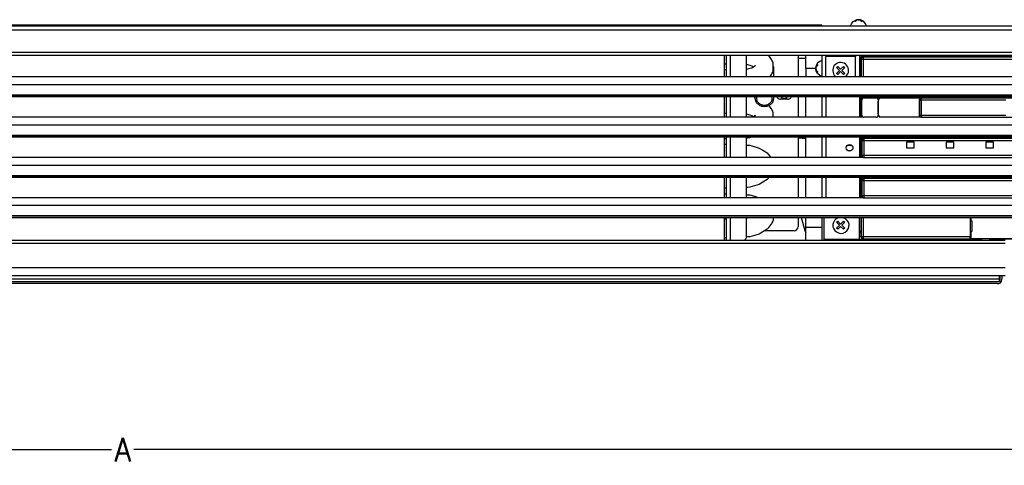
# Model space of a CAD drawing. Header units: inches. Extents: x -626 to 4489, y 2807 to 4201.
# Tile 3 of 52: x 198 to 694, y 2807 to 3032. Entities that reach past the tile are written whole.
import ezdxf

# ---------------------------------------------------------------- set-up
doc = ezdxf.new("R2010")
doc.units = ezdxf.units.IN
doc.layers.add('1', color=7, linetype='Continuous')
doc.styles.add('CONVERTER_11', font='txt.shx', dxfattribs={"width": 0.9})
doc.dimstyles.new('ME10_DIM_48', dxfattribs={"dimtxt": 12, "dimasz": 12, "dimexe": 2, "dimexo": 1.5, "dimgap": 2, "dimtad": 1, "dimdsep": 46, "dimtxsty": 'CONVERTER_11', "dimsah": 1, "dimcen": 0.09, "dimclrd": 2, "dimclre": 2, "dimclrt": 2, "dimadec": 0, "dimazin": 0, "dimtfac": 1, "dimtdec": 4, "dimtofl": 0, "dimtmove": 0, "dimatfit": 0, "dimfxl": 1, "dimtolj": 1, "dimtzin": 0, "dimarcsym": 0})

# ---------------------------------------------------------------- blocks, each defined once
blk = doc.blocks.new('*D115')
at = {"layer": '1', "color": 3, "lineweight": -2, "transparency": 16777216}
for p, q in [((-298.9, 2917.41), (-298.9, 2813.35)), ((798.05, 2917.41), (798.05, 2813.35)), ((-286.9, 2815.35), (243.97, 2815.35)), ((786.05, 2815.35), (255.17, 2815.35))]:
    blk.add_line(p, q, dxfattribs=at)
at = {"layer": '1', "color": 3, "transparency": 16777216}
for points in [[(-286.9, 2817.35), (-286.9, 2813.35), (-298.9, 2815.35)], [(786.05, 2817.35), (786.05, 2813.35), (798.05, 2815.35)]]:
    blk.add_solid(points, dxfattribs=at)
at = {"layer": 'Defpoints', "color": 0, "transparency": 16777216}
for p in [(-298.9, 2918.91), (798.05, 2918.91), (-298.9, 2815.35)]:
    blk.add_point(p, dxfattribs=at)
at = {"layer": '1', "color": 3, "transparency": 16777216, "insert": (249.57, 2815.35), "char_height": 12, "attachment_point": 5, "rotation": 0.0001, "style": 'CONVERTER_11'}
blk.add_mtext('\\A1;A', dxfattribs=at)

msp = doc.modelspace()

# ---------------------------------------------------------------- linework, layer by layer
at = {"color": 7, "linetype": 'Continuous'}
for p, q in [((-278.927, 3028.911), (778.073, 3028.911)), ((602.073, 3029.211), (-102.927, 3029.211)), ((602.073, 3028.911), (602.073, 3029.211)), ((616.573, 3028.911), (616.996, 3029.946)), ((616.996, 3029.946), (617.918, 3031.044)), ((617.918, 3031.044), (619.16, 3031.762)), ((619.16, 3031.762), (620.008, 3031.972)), ((620.008, 3031.972), (620.008, 3031.802)), ((620.008, 3031.812), (620.153, 3031.856)), ((620.491, 3031.956), (620.515, 3031.963)), ((620.515, 3031.963), (620.573, 3031.972)), ((620.655, 3031.956), (620.798, 3031.928)), ((620.798, 3031.928), (620.994, 3031.856)), ((621.139, 3031.972), (621.139, 3031.812)), ((621.962, 3031.762), (621.139, 3031.972)), ((623.183, 3031.044), (621.962, 3031.762)), ((624.09, 3029.946), (623.183, 3031.044)), ((624.573, 3028.911), (624.09, 3029.946)), ((778.073, 3013.911), (-278.927, 3013.911)), ((553.073, 3003.357), (553.073, 3013.911)), ((554.073, 3003.357), (554.073, 3013.911)), ((564.073, 3003.357), (564.073, 3013.911)), ((576.006, 3012.964), (575.325, 3013.911)), ((590.023, 3013.911), (590.073, 3013.661)), ((594.073, 3007.411), (594.073, 3013.911)), ((602.073, 3013.911), (602.073, 3003.357)), ((604.073, 3013.911), (604.073, 3013.411)), ((619.073, 3013.911), (619.073, 3013.411)), ((621.073, 3013.911), (621.073, 3003.357)), ((554.073, 3009.651), (553.073, 3009.651)), ((565.898, 3008.832), (564.073, 3009.345)), ((566.809, 3008.581), (565.898, 3008.832)), ((568.362, 3008.778), (568.446, 3008.878)), ((568.446, 3008.878), (568.398, 3008.795)), ((576.703, 3011.993), (576.006, 3012.964)), ((576.914, 3011.639), (576.703, 3011.993)), ((577.389, 3010.826), (576.914, 3011.639)), ((577.476, 3010.265), (577.389, 3010.826)), ((577.511, 3010.066), (577.476, 3010.265)), ((577.613, 3008.161), (577.511, 3010.066)), ((590.073, 3013.661), (590.073, 3003.357)), ((599.222, 3008.824), (599.012, 3007.977)), ((599.94, 3010.066), (599.222, 3008.824)), ((601.039, 3010.988), (599.94, 3010.066)), ((602.073, 3011.411), (601.039, 3010.988)), ((604.073, 3003.357), (604.073, 3013.411)), ((619.073, 3003.357), (619.073, 3013.411)), ((554.073, 3006.671), (553.073, 3006.671)), ((564.073, 3006.977), (565.898, 3007.49)), ((565.898, 3007.49), (566.809, 3007.741)), ((567.303, 3008.269), (566.809, 3008.581)), ((566.809, 3007.741), (567.303, 3008.053)), ((567.46, 3008.161), (567.303, 3008.269)), ((567.303, 3008.053), (567.592, 3008.252)), ((567.592, 3008.252), (568.055, 3008.494)), ((568.055, 3008.494), (568.342, 3008.62)), ((568.375, 3008.588), (568.34, 3008.539)), ((568.342, 3008.62), (568.399, 3008.774)), ((568.399, 3008.774), (568.362, 3008.778)), ((568.462, 3008.655), (568.375, 3008.588)), ((568.398, 3008.795), (568.434, 3008.78)), ((568.434, 3008.78), (568.462, 3008.655)), ((576.006, 3003.358), (576.703, 3004.329)), ((576.703, 3004.329), (576.914, 3004.682)), ((576.914, 3004.682), (577.389, 3005.496)), ((577.389, 3005.496), (577.476, 3006.057)), ((577.476, 3006.057), (577.511, 3006.256)), ((577.511, 3006.256), (577.613, 3008.161)), ((577.801, 3008.098), (577.589, 3008.602)), ((577.873, 3003.357), (577.873, 3007.381)), ((594.073, 3007.411), (594.073, 3004.541)), ((594.073, 3004.541), (594.073, 3003.357)), ((599.012, 3007.977), (599.172, 3007.977)), ((599.012, 3006.845), (599.182, 3006.845)), ((599.222, 3006.022), (599.012, 3006.845)), ((599.056, 3007.636), (599.128, 3007.831)), ((599.128, 3007.831), (599.182, 3007.977)), ((599.94, 3004.801), (599.222, 3006.022)), ((601.039, 3003.895), (599.94, 3004.801)), ((602.073, 3003.411), (601.039, 3003.895)), ((609.523, 3007.896), (610.088, 3008.461)), ((611.008, 3006.411), (609.523, 3007.896)), ((609.523, 3004.926), (611.008, 3006.411)), ((610.088, 3004.36), (609.523, 3004.926)), ((610.088, 3008.461), (611.573, 3006.977)), ((611.573, 3005.845), (610.088, 3004.36)), ((611.573, 3006.977), (613.058, 3008.461)), ((613.058, 3004.36), (611.573, 3005.845)), ((613.624, 3007.896), (612.139, 3006.411)), ((612.139, 3006.411), (613.624, 3004.926)), ((613.058, 3008.461), (613.624, 3007.896)), ((613.624, 3004.926), (613.058, 3004.36)), ((614.765, 3004), (614.06, 3003.357)), ((-277.427, 3003.357), (776.573, 3003.357)), ((609.036, 3003.357), (608.878, 3003.455)), ((776.573, 2993.21), (-277.427, 2993.21)), ((553.073, 2983.057), (553.073, 2993.21)), ((554.073, 2983.057), (554.073, 2993.21)), ((564.073, 2983.057), (564.073, 2993.21)), ((568.353, 2992.935), (567.412, 2993.21)), ((568.353, 2992.433), (568.353, 2993.21)), ((568.426, 2993.149), (568.353, 2992.433)), ((568.451, 2993.21), (568.426, 2993.149)), ((569.237, 2993.21), (569.164, 2993.036)), ((577.062, 2993.036), (576.989, 2993.21)), ((577.801, 2993.149), (577.775, 2993.21)), ((577.873, 2992.433), (577.873, 2993.21)), ((579.304, 2993.21), (579.732, 2992.57)), ((584.823, 2991.911), (581.323, 2991.911)), ((581.467, 2993.21), (581.73, 2992.817)), ((584.417, 2992.817), (584.679, 2993.21)), ((586.414, 2992.57), (586.842, 2993.21)), ((590.073, 2993.21), (590.073, 2983.057)), ((594.073, 2983.057), (594.073, 2993.21)), ((602.073, 2993.21), (602.073, 2983.057)), ((621.073, 2993.21), (621.073, 2983.057)), ((622.244, 2983.806), (622.244, 2991.498)), ((622.244, 2983.806), (622.244, 2991.493)), ((622.278, 2991.805), (622.246, 2991.563)), ((622.309, 2991.879), (622.278, 2991.805)), ((622.378, 2992.046), (622.347, 2991.971)), ((622.523, 2992.235), (622.378, 2992.046)), ((622.744, 2992.412), (622.553, 2992.265)), ((622.818, 2992.442), (622.744, 2992.412)), ((622.985, 2992.512), (622.91, 2992.481)), ((623.225, 2992.543), (622.985, 2992.512)), ((623.291, 2992.546), (630.8, 2992.546)), ((629.527, 2992.546), (623.297, 2992.546)), ((630.527, 2991.546), (630.527, 2983.806)), ((630.562, 2984.345), (630.562, 2991.007)), ((630.8, 2992.546), (630.862, 2992.536)), ((630.862, 2992.536), (630.918, 2992.507)), ((630.905, 2992.616), (652.302, 2992.616)), ((630.905, 2992.616), (630.969, 2992.605)), ((630.918, 2992.507), (630.949, 2992.479)), ((630.949, 2992.479), (630.997, 2992.379)), ((630.987, 2992.275), (630.955, 2992.22)), ((630.969, 2992.605), (631.026, 2992.575)), ((630.999, 2992.337), (630.987, 2992.275)), ((630.997, 2992.379), (630.999, 2992.337)), ((631.026, 2992.575), (631.057, 2992.545)), ((631.088, 2992.336), (631.053, 2992.281)), ((631.057, 2992.545), (631.103, 2992.441)), ((631.104, 2992.398), (631.088, 2992.336)), ((631.103, 2992.441), (631.104, 2992.398)), ((651.302, 2991.615), (651.378, 2991.998)), ((651.305, 2983.736), (651.302, 2991.615)), ((651.378, 2991.998), (651.595, 2992.323)), ((651.595, 2992.323), (651.919, 2992.539)), ((651.919, 2992.539), (652.302, 2992.616)), ((652.302, 2992.616), (748.494, 2992.616)), ((652.302, 2992.616), (748.494, 2992.616)), ((554.073, 2984.651), (553.073, 2984.651)), ((565.898, 2983.832), (564.073, 2984.345)), ((576.006, 2987.964), (575.359, 2988.864)), ((576.703, 2986.993), (576.006, 2987.964)), ((576.914, 2986.639), (576.703, 2986.993)), ((577.389, 2985.826), (576.914, 2986.639)), ((577.476, 2985.265), (577.389, 2985.826)), ((577.511, 2985.066), (577.476, 2985.265)), ((577.613, 2983.161), (577.511, 2985.066)), ((-277.427, 2983.057), (622.591, 2983.057)), ((566.809, 2983.581), (565.898, 2983.832)), ((567.303, 2983.269), (566.809, 2983.581)), ((567.46, 2983.161), (567.303, 2983.269)), ((567.31, 2983.057), (567.592, 2983.252)), ((567.592, 2983.252), (568.055, 2983.494)), ((568.055, 2983.494), (568.342, 2983.62)), ((568.375, 2983.588), (568.34, 2983.539)), ((568.342, 2983.62), (568.399, 2983.774)), ((568.362, 2983.778), (568.446, 2983.878)), ((568.399, 2983.774), (568.362, 2983.778)), ((568.462, 2983.655), (568.375, 2983.588)), ((568.446, 2983.878), (568.398, 2983.795)), ((568.398, 2983.795), (568.434, 2983.78)), ((568.434, 2983.78), (568.462, 2983.655)), ((577.608, 2983.057), (577.613, 2983.161)), ((622.278, 2983.547), (622.312, 2983.466)), ((622.344, 2983.387), (622.378, 2983.306)), ((622.537, 2983.099), (622.591, 2983.057)), ((629.527, 2982.806), (623.244, 2982.806)), ((630.955, 2983.132), (630.986, 2983.077)), ((630.986, 2983.077), (630.99, 2983.057)), ((630.99, 2983.057), (651.728, 2983.057)), ((631.053, 2983.07), (631.061, 2983.057)), ((651.381, 2983.354), (651.305, 2983.736)), ((651.578, 2983.057), (651.381, 2983.354)), ((776.573, 2972.91), (-277.427, 2972.91)), ((553.073, 2962.757), (553.073, 2972.91)), ((553.073, 2972.151), (554.073, 2972.151)), ((554.073, 2969.171), (553.073, 2969.171)), ((554.073, 2962.757), (554.073, 2972.91)), ((564.073, 2962.757), (564.073, 2972.91)), ((564.073, 2972.462), (564.569, 2972.506)), ((564.569, 2972.506), (565.711, 2972.615)), ((565.711, 2972.615), (566.721, 2972.91)), ((590.073, 2972.91), (590.073, 2962.757)), ((590.073, 2972.661), (594.073, 2972.661)), ((590.073, 2972.534), (594.073, 2972.133)), ((594.073, 2962.757), (594.073, 2972.91)), ((602.073, 2972.91), (602.073, 2962.757)), ((621.073, 2972.91), (621.073, 2962.757)), ((644.862, 2970.276), (644.862, 2967.376)), ((648.662, 2970.276), (644.862, 2970.276)), ((648.662, 2967.376), (648.662, 2970.276)), ((668.662, 2970.276), (664.862, 2970.276)), ((664.862, 2970.276), (664.862, 2967.376)), ((668.662, 2967.376), (668.662, 2970.276)), ((688.662, 2970.276), (684.862, 2970.276)), ((684.862, 2970.276), (684.862, 2967.376)), ((688.662, 2967.376), (688.662, 2970.276)), ((564.073, 2968.86), (564.569, 2968.816)), ((564.569, 2968.816), (565.711, 2968.707)), ((565.711, 2968.707), (570.462, 2967.317)), ((570.462, 2967.317), (572.369, 2966.23)), ((572.369, 2966.23), (574.529, 2964.87)), ((574.529, 2964.87), (574.999, 2964.303)), ((574.999, 2964.303), (575.263, 2963.998)), ((617.032, 2968.776), (615.115, 2968.776)), ((615.164, 2968.808), (616.96, 2968.824)), ((616.926, 2965.976), (615.22, 2965.976)), ((616.856, 2965.929), (615.27, 2965.942)), ((644.862, 2967.376), (648.662, 2967.376)), ((664.862, 2967.376), (668.662, 2967.376)), ((684.862, 2967.376), (688.662, 2967.376)), ((-277.427, 2962.757), (622.591, 2962.757)), ((575.263, 2963.998), (576.006, 2962.964)), ((576.006, 2962.964), (576.154, 2962.757)), ((776.573, 2952.61), (-277.427, 2952.61)), ((553.073, 2942.457), (553.073, 2952.61)), ((554.073, 2942.457), (554.073, 2952.61)), ((564.073, 2942.457), (564.073, 2952.61)), ((572.369, 2950.092), (570.462, 2949.005)), ((574.529, 2951.452), (572.369, 2950.092)), ((574.999, 2952.019), (574.529, 2951.452)), ((575.263, 2952.324), (574.999, 2952.019)), ((575.468, 2952.61), (575.263, 2952.324)), ((590.073, 2952.61), (590.073, 2942.457)), ((594.073, 2942.457), (594.073, 2952.61)), ((602.073, 2952.61), (602.073, 2942.457)), ((621.073, 2952.61), (621.073, 2942.457)), ((621.892, 2942.457), (621.876, 2952.61)), ((554.073, 2947.151), (553.073, 2947.151)), ((564.569, 2947.506), (564.073, 2947.462)), ((565.711, 2947.615), (564.569, 2947.506)), ((570.462, 2949.005), (565.711, 2947.615)), ((-277.427, 2942.457), (622.591, 2942.457)), ((553.073, 2944.171), (554.073, 2944.171)), ((564.073, 2943.86), (564.569, 2943.816)), ((564.569, 2943.816), (565.711, 2943.707)), ((565.711, 2943.707), (568.638, 2942.852)), ((568.638, 2942.852), (569.983, 2942.457)), ((776.573, 2932.31), (-277.427, 2932.31)), ((553.073, 2920.911), (553.073, 2932.31)), ((553.073, 2931.671), (554.073, 2931.671)), ((554.073, 2920.911), (554.073, 2932.31)), ((564.073, 2931.977), (565.259, 2932.31)), ((564.073, 2922.661), (564.073, 2932.31)), ((576.914, 2929.682), (576.703, 2929.329)), ((577.389, 2930.496), (576.914, 2929.682)), ((577.476, 2931.057), (577.389, 2930.496)), ((577.511, 2931.256), (577.476, 2931.057)), ((577.567, 2932.31), (577.511, 2931.256)), ((590.073, 2932.31), (590.073, 2927.661)), ((591.693, 2932.31), (593.431, 2925.825)), ((594.073, 2930.281), (594.073, 2932.31)), ((594.073, 2927.411), (594.073, 2930.281)), ((602.073, 2932.31), (602.073, 2920.911)), ((603.073, 2932.31), (603.073, 2921.411)), ((609.523, 2929.896), (610.088, 2930.461)), ((611.008, 2928.411), (609.523, 2929.896)), ((610.088, 2930.461), (611.573, 2928.977)), ((610.153, 2932.077), (610.754, 2932.31)), ((611.573, 2928.977), (613.058, 2930.461)), ((612.112, 2932.31), (613.018, 2932.141)), ((613.624, 2929.896), (612.139, 2928.411)), ((613.058, 2930.461), (613.624, 2929.896)), ((621.073, 2921.411), (621.073, 2932.31)), ((621.921, 2923.583), (621.907, 2932.31)), ((676.867, 2932.31), (676.846, 2932.171)), ((676.846, 2932.171), (676.846, 2922.653)), ((677.346, 2932.171), (677.374, 2932.31)), ((677.346, 2930.412), (677.346, 2932.171)), ((677.846, 2930.412), (677.346, 2930.412)), ((677.846, 2925.412), (677.846, 2930.412)), ((572.369, 2925.092), (570.462, 2924.005)), ((574.529, 2926.452), (572.369, 2925.092)), ((588.073, 2925.661), (573.28, 2925.661)), ((574.999, 2927.019), (574.529, 2926.452)), ((575.263, 2927.324), (574.999, 2927.019)), ((576.703, 2929.329), (575.263, 2927.324)), ((593.431, 2925.825), (593.599, 2925.33)), ((593.599, 2925.33), (594.073, 2924.621)), ((594.073, 2920.911), (594.073, 2927.411)), ((609.523, 2926.926), (611.008, 2928.411)), ((610.088, 2926.36), (609.523, 2926.926)), ((611.573, 2927.845), (610.088, 2926.36)), ((613.058, 2926.36), (611.573, 2927.845)), ((612.139, 2928.411), (613.624, 2926.926)), ((613.624, 2926.926), (613.058, 2926.36)), ((621.073, 2925.368), (621.918, 2925.368)), ((677.346, 2921.639), (677.346, 2925.412)), ((677.346, 2925.412), (677.846, 2925.412)), ((-195.427, 2920.911), (694.573, 2920.911)), ((554.073, 2922.151), (553.073, 2922.151)), ((562.985, 2920.911), (563.487, 2921.247)), ((564.569, 2922.506), (564.033, 2922.458)), ((565.711, 2922.615), (564.569, 2922.506)), ((570.462, 2924.005), (565.711, 2922.615)), ((603.073, 2921.411), (603.073, 2920.911)), ((621.921, 2922.611), (621.073, 2922.611)), ((621.073, 2921.411), (637.573, 2921.411)), ((621.073, 2920.911), (621.073, 2921.411)), ((621.921, 2922.583), (621.921, 2923.583)), ((621.921, 2922.583), (621.927, 2922.47)), ((621.927, 2922.47), (622.111, 2922)), ((622.111, 2922), (622.269, 2921.825)), ((622.269, 2921.825), (622.412, 2921.721)), ((622.412, 2921.721), (622.657, 2921.618)), ((622.657, 2921.618), (622.921, 2921.583)), ((622.921, 2921.583), (680.007, 2921.583)), ((637.573, 2921.109), (637.573, 2921.411)), ((637.573, 2920.911), (637.573, 2921.109)), ((647.043, 2921.583), (646.371, 2920.911)), ((676.846, 2921.653), (676.846, 2922.653)), ((676.846, 2921.653), (676.846, 2921.639)), ((676.846, 2921.639), (677.346, 2921.639)), ((722.2, 2921.639), (677.346, 2921.639)), ((680.007, 2921.583), (681.363, 2921.56)), ((681.363, 2921.56), (682.993, 2921.56)), ((682.694, 2921.574), (682.82, 2921.572)), ((682.82, 2921.572), (682.973, 2921.565)), ((682.973, 2921.565), (682.993, 2921.56)), ((682.993, 2921.56), (682.993, 2921.639)), ((686.573, 2921.411), (686.573, 2921.639)), ((686.573, 2921.411), (686.573, 2920.911)), ((694.573, 2902.911), (-195.427, 2902.911)), ((-192.331, 2900.061), (691.477, 2900.061)), ((691.477, 2902.911), (691.477, 2901.361)), ((692.073, 2901.561), (691.477, 2901.561)), ((691.477, 2901.361), (691.477, 2900.061)), ((691.477, 2900.861), (691.573, 2900.861)), ((691.573, 2900.061), (691.477, 2900.061)), ((692.073, 2901.361), (692.073, 2902.911)), ((692.573, 2900.531), (692.573, 2900.077)), ((692.873, 2902.911), (692.873, 2901.361)), ((690.573, 2899.024), (-191.427, 2899.024))]:
    msp.add_line(p, q, dxfattribs=at)
at = {"color": 9, "linetype": 'Continuous'}
for p, q in [((-278.927, 3026.911), (778.073, 3026.911)), ((778.073, 3015.411), (-278.927, 3015.411)), ((556.073, 3003.357), (556.073, 3013.911)), ((621.717, 3013.911), (622.138, 3013.497)), ((590.073, 3012.661), (594.073, 3012.661)), ((619.073, 3013.411), (604.073, 3013.411)), ((621.073, 3013.147), (621.437, 3012.79)), ((621.437, 3012.79), (621.589, 3012.655)), ((621.589, 3012.655), (621.589, 3003.357)), ((621.589, 3012.655), (621.77, 3012.363)), ((621.77, 3012.363), (621.841, 3012.254)), ((621.841, 3012.254), (621.888, 3012.202)), ((621.888, 3003.357), (621.888, 3012.202)), ((621.888, 3012.202), (621.991, 3012.099)), ((621.991, 3012.099), (621.991, 3003.357)), ((621.991, 3012.099), (622.991, 3012.099)), ((777.409, 3013.497), (622.138, 3013.497)), ((622.138, 3013.497), (622.29, 3013.43)), ((622.29, 3013.43), (622.652, 3013.284)), ((622.652, 3013.284), (622.794, 3013.229)), ((622.794, 3013.229), (622.878, 3013.204)), ((776.668, 3013.204), (622.878, 3013.204)), ((622.878, 3013.204), (622.991, 3013.098)), ((776.556, 3013.098), (622.991, 3013.098)), ((622.991, 3013.098), (622.991, 3012.385)), ((622.991, 3012.385), (622.991, 3012.099)), ((622.991, 3012.099), (776.556, 3012.099)), ((622.991, 3012.099), (622.991, 3003.357)), ((599.012, 3007.411), (594.073, 3007.411)), ((-277.427, 2999.357), (776.573, 2999.357)), ((-277.427, 2994.146), (776.573, 2994.146)), ((-277.427, 2993.238), (776.573, 2993.238)), ((556.073, 2983.057), (556.073, 2993.21)), ((604.073, 2993.21), (604.073, 2983.057)), ((621.589, 2993.21), (621.589, 2983.057)), ((621.888, 2983.057), (621.888, 2993.21)), ((621.992, 2993.21), (621.992, 2993.051)), ((621.992, 2993.051), (622, 2992.306)), ((622, 2992.306), (622.005, 2992.082)), ((622.005, 2992.082), (622.013, 2991.853)), ((622.013, 2991.853), (622.022, 2991.768)), ((622.022, 2991.768), (622.243, 2991.547)), ((622.995, 2993.21), (622.996, 2993.122)), ((623.022, 2992.768), (776.525, 2992.768)), ((623.022, 2992.768), (623.243, 2992.547)), ((630.562, 2991.007), (630.527, 2991.007)), ((630.905, 2992.616), (630.8, 2992.546)), ((630.955, 2992.22), (631.053, 2992.281)), ((651.302, 2991.615), (651.423, 2991.493)), ((651.425, 2983.858), (651.423, 2991.493)), ((651.423, 2991.493), (652.423, 2991.493)), ((652.302, 2992.616), (652.423, 2992.493)), ((748.371, 2992.493), (652.423, 2992.493)), ((652.423, 2991.493), (652.423, 2992.493)), ((652.425, 2983.859), (652.423, 2991.493)), ((694.897, 2991.493), (652.423, 2991.493)), ((630.527, 2984.345), (630.562, 2984.345)), ((-277.427, 2979.057), (776.573, 2979.057)), ((622.005, 2983.27), (622, 2983.057)), ((622.013, 2983.499), (622.005, 2983.27)), ((622.022, 2983.584), (622.013, 2983.499)), ((622.244, 2983.806), (622.022, 2983.584)), ((622.156, 2983.084), (622.176, 2983.057)), ((630.955, 2983.132), (631.053, 2983.07)), ((651.305, 2983.736), (651.425, 2983.858)), ((651.425, 2983.858), (652.425, 2983.859)), ((652.425, 2983.859), (694.897, 2983.859)), ((652.425, 2983.859), (652.425, 2982.859)), ((652.425, 2982.859), (748.369, 2982.859)), ((-277.427, 2973.846), (776.573, 2973.846)), ((-277.427, 2972.938), (776.573, 2972.938)), ((556.073, 2962.757), (556.073, 2972.91)), ((604.073, 2972.91), (604.073, 2962.757)), ((621.589, 2972.91), (621.589, 2962.757)), ((621.888, 2962.757), (621.888, 2972.91)), ((621.992, 2972.91), (621.992, 2972.751)), ((621.992, 2972.751), (622, 2972.006)), ((622, 2972.006), (622.005, 2971.782)), ((622.005, 2971.782), (622.013, 2971.553)), ((622.013, 2971.553), (622.022, 2971.468)), ((622.022, 2971.468), (622.296, 2971.193)), ((622.34, 2971.484), (622.296, 2971.193)), ((622.296, 2971.193), (622.296, 2963.559)), ((622.296, 2971.193), (623.296, 2971.193)), ((622.741, 2972.024), (622.34, 2971.484)), ((623.006, 2972.15), (622.741, 2972.024)), ((622.995, 2972.91), (622.996, 2972.822)), ((623.296, 2972.193), (623.006, 2972.15)), ((623.022, 2972.468), (776.525, 2972.468)), ((623.022, 2972.468), (623.296, 2972.193)), ((747.057, 2972.193), (623.296, 2972.193)), ((623.296, 2972.193), (623.297, 2972.02)), ((623.297, 2972.02), (623.296, 2971.193)), ((623.296, 2971.193), (746.63, 2971.193)), ((623.296, 2971.193), (623.296, 2963.559)), ((622.005, 2962.97), (622, 2962.757)), ((622.013, 2963.199), (622.005, 2962.97)), ((622.022, 2963.284), (622.013, 2963.199)), ((622.296, 2963.559), (622.022, 2963.284)), ((622.156, 2962.784), (622.176, 2962.757)), ((623.296, 2963.559), (622.296, 2963.559)), ((746.63, 2963.559), (623.296, 2963.559)), ((623.296, 2963.559), (623.297, 2962.892)), ((623.297, 2962.892), (623.296, 2962.579)), ((623.296, 2962.579), (623.296, 2962.559)), ((623.296, 2962.559), (747.057, 2962.559)), ((-277.427, 2958.757), (776.573, 2958.757)), ((-277.427, 2953.546), (776.573, 2953.546)), ((-277.427, 2952.638), (776.573, 2952.638)), ((556.073, 2942.457), (556.073, 2952.61)), ((604.073, 2952.61), (604.073, 2942.457)), ((621.992, 2952.61), (621.992, 2952.45)), ((621.992, 2952.45), (622, 2951.706)), ((622, 2951.706), (622.005, 2951.482)), ((622.005, 2951.482), (622.013, 2951.252)), ((622.013, 2951.252), (622.022, 2951.168)), ((622.022, 2951.168), (622.296, 2950.893)), ((622.34, 2951.184), (622.296, 2950.893)), ((622.296, 2950.893), (622.296, 2943.258)), ((622.296, 2950.893), (623.296, 2950.893)), ((622.74, 2951.724), (622.34, 2951.184)), ((623.006, 2951.849), (622.74, 2951.724)), ((622.995, 2952.61), (622.996, 2952.522)), ((623.296, 2951.893), (623.006, 2951.849)), ((623.022, 2952.167), (776.525, 2952.167)), ((623.022, 2952.167), (623.296, 2951.893)), ((776.25, 2951.893), (623.296, 2951.893)), ((623.296, 2951.893), (623.296, 2951.611)), ((623.296, 2951.611), (623.296, 2951.181)), ((623.296, 2951.181), (623.296, 2950.893)), ((623.296, 2950.893), (776.25, 2950.893)), ((623.296, 2950.893), (623.296, 2943.258)), ((622.005, 2942.667), (622, 2942.459)), ((622.013, 2942.897), (622.005, 2942.667)), ((622.022, 2942.984), (622.013, 2942.897)), ((622.296, 2943.258), (622.022, 2942.984)), ((622.156, 2942.484), (622.177, 2942.457)), ((623.296, 2943.258), (622.296, 2943.258)), ((776.25, 2943.258), (623.296, 2943.258)), ((623.296, 2943.258), (623.296, 2942.434)), ((623.296, 2942.434), (623.296, 2942.259)), ((623.296, 2942.259), (776.25, 2942.259)), ((-277.427, 2938.457), (776.573, 2938.457)), ((-277.427, 2933.246), (776.573, 2933.246)), ((-277.427, 2932.338), (776.573, 2932.338)), ((556.073, 2920.911), (556.073, 2932.31)), ((621.991, 2932.31), (621.991, 2922.653)), ((622.991, 2932.31), (622.991, 2922.653)), ((594.073, 2927.411), (602.073, 2927.411)), ((603.073, 2921.411), (621.073, 2921.411)), ((621.92, 2924.368), (621.073, 2924.368)), ((621.073, 2921.109), (637.573, 2921.109)), ((621.991, 2922.653), (621.921, 2922.583)), ((622.991, 2922.653), (621.991, 2922.653)), ((622.991, 2921.653), (622.921, 2921.583)), ((676.846, 2922.653), (622.991, 2922.653)), ((622.991, 2922.653), (622.991, 2921.653)), ((622.991, 2921.653), (676.846, 2921.653)), ((682.694, 2921.639), (682.694, 2921.574)), ((700.073, 2921.411), (686.573, 2921.411)), ((-195.427, 2919.411), (694.573, 2919.411)), ((694.573, 2906.911), (-195.427, 2906.911)), ((-192.331, 2901.361), (691.477, 2901.361)), ((692.073, 2901.486), (691.477, 2901.486))]:
    msp.add_line(p, q, dxfattribs=at)
at = {"color": 7, "linetype": 'Continuous'}
msp.add_circle((616.073, 2967.411), 1.7, dxfattribs=at)
for centre, radius, start, end in [((611.573, 3006.411), 4, 142.94125, 227.64693), ((611.573, 3006.411), 4, 322.94126, 142.94126), ((581.323, 2994.161), 2.25, 225.00004, 270.00028), ((583.073, 2994.161), 1.9, 224.99993, 315.00007), ((584.823, 2994.161), 2.25, 269.99972, 314.99996), ((623.244, 2991.546), 1.002, 86.963, 183.03689), ((629.527, 2991.546), 1, 360, 90), ((632.462, 2991.007), 1.935, 141.15456, 180.002), ((632.462, 2991.007), 1.9, 137.86311, 180.00176), ((632.462, 2984.345), 1.935, 179.99791, 218.83102), ((632.462, 2984.345), 1.9, 179.99821, 222.1218), ((623.244, 2983.806), 1, 180.01782, 269.98218), ((623.244, 2983.807), 1.001, 180.04536, 195.03126), ((623.245, 2983.807), 1.001, 210.01287, 224.99851), ((629.527, 2983.806), 1, 269.99999, 0.00001), ((611.573, 2928.411), 3.932, 111.17624, 238.23512), ((611.831, 2928.321), 4, 234.41869, 72.73102), ((588.073, 2927.661), 2, 270, 360), ((562.073, 2922.661), 2, 315.00008, 0.00007), ((691.573, 2901.361), 1.3, 270.00033, 0.00035), ((691.573, 2901.361), 0.5, 269.99997, 0.00003)]:
    msp.add_arc(centre, radius, start, end, dxfattribs=at)
for points in [[(620.008, 3031.972), (619.609, 3031.877), (619.224, 3031.705), (618.86, 3031.459), (618.523, 3031.144)], [(619.088, 3031.144), (618.805, 3031.168), (618.523, 3031.144)], [(620.573, 3031.972), (620.175, 3031.877), (619.79, 3031.705), (619.425, 3031.459), (619.088, 3031.144)], [(622.058, 3031.144), (621.721, 3031.459), (621.357, 3031.705), (620.971, 3031.877), (620.573, 3031.972)], [(622.624, 3031.144), (622.287, 3031.459), (621.922, 3031.705), (621.537, 3031.877), (621.139, 3031.972)], [(622.624, 3031.144), (622.341, 3031.168), (622.058, 3031.144)], [(599.84, 3009.461), (599.525, 3009.125), (599.279, 3008.76), (599.107, 3008.375), (599.012, 3007.977)], [(599.84, 3008.896), (599.525, 3008.559), (599.279, 3008.194), (599.107, 3007.809), (599.012, 3007.411)], [(599.84, 3009.461), (599.816, 3009.179), (599.84, 3008.896)], [(577.873, 3007.381), (577.855, 3007.741), (577.801, 3008.098)], [(599.056, 3007.636), (599.031, 3007.524), (599.012, 3007.411)], [(599.012, 3007.411), (599.071, 3007.128), (599.17, 3006.85)], [(599.012, 3007.411), (599.107, 3007.013), (599.279, 3006.627), (599.525, 3006.263), (599.84, 3005.926)], [(599.012, 3006.845), (599.107, 3006.447), (599.279, 3006.062), (599.525, 3005.697), (599.84, 3005.36)], [(599.84, 3005.926), (599.816, 3005.643), (599.84, 3005.36)], [(568.353, 2992.433), (568.445, 2991.628), (568.716, 2990.853), (569.155, 2990.14), (569.747, 2989.514), (570.469, 2989.001), (571.292, 2988.62), (572.185, 2988.385), (573.113, 2988.306)], [(569.164, 2993.036), (569.107, 2992.281), (569.24, 2991.533), (569.556, 2990.827), (570.041, 2990.198), (570.672, 2989.674), (571.418, 2989.282), (572.245, 2989.038), (573.113, 2988.956)], [(573.113, 2988.956), (573.981, 2989.038), (574.808, 2989.282), (575.554, 2989.674), (576.185, 2990.198), (576.67, 2990.827), (576.987, 2991.533), (577.119, 2992.281), (577.062, 2993.036)], [(573.113, 2988.306), (574.042, 2988.385), (574.935, 2988.62), (575.758, 2989.001), (576.479, 2989.514), (577.071, 2990.14), (577.511, 2990.853), (577.782, 2991.628), (577.873, 2992.433)], [(577.873, 2992.433), (577.855, 2992.792), (577.801, 2993.149)], [(682.694, 2921.574), (680.736, 2921.607), (678.733, 2921.639)], [(690.573, 2899.024), (691.091, 2899.06), (691.573, 2899.165), (691.987, 2899.333), (692.305, 2899.551), (692.505, 2899.805), (692.573, 2900.077)]]:
    msp.add_spline(points, degree=3, dxfattribs=at)
at = {"color": 9, "linetype": 'Continuous'}
for points in [[(622.138, 3013.497), (621.929, 3013.367), (621.734, 3013.198), (621.566, 3013.001), (621.437, 3012.79)], [(622.29, 3013.43), (622.076, 3013.294), (621.878, 3013.11), (621.712, 3012.891), (621.589, 3012.655)], [(622.878, 3013.204), (622.628, 3013.168), (622.388, 3013.067), (622.181, 3012.908), (622.022, 3012.701), (621.922, 3012.46), (621.888, 3012.202)], [(622.878, 3013.204), (622.628, 3013.168), (622.388, 3013.067), (622.181, 3012.908), (622.022, 3012.701), (621.922, 3012.46), (621.888, 3012.202)], [(622.991, 3013.098), (622.732, 3013.064), (622.491, 3012.964), (622.284, 3012.805), (622.125, 3012.598), (622.025, 3012.357), (621.991, 3012.099)], [(623.022, 2992.768), (622.763, 2992.734), (622.522, 2992.634), (622.315, 2992.475), (622.156, 2992.268), (622.056, 2992.027), (622.022, 2991.768)], [(622.996, 2993.122), (623.001, 2992.977), (623.007, 2992.865), (623.013, 2992.81), (623.022, 2992.768)], [(652.423, 2992.493), (652.164, 2992.459), (651.923, 2992.359), (651.716, 2992.2), (651.557, 2991.993), (651.457, 2991.752), (651.423, 2991.493)], [(622.022, 2983.584), (622.056, 2983.325), (622.156, 2983.084)], [(651.425, 2983.858), (651.46, 2983.6), (651.56, 2983.359), (651.718, 2983.152), (651.926, 2982.993), (652.167, 2982.893), (652.425, 2982.859)], [(623.022, 2972.468), (622.763, 2972.433), (622.522, 2972.333), (622.315, 2972.175), (622.156, 2971.968), (622.056, 2971.726), (622.022, 2971.468)], [(622.996, 2972.822), (623.001, 2972.676), (623.007, 2972.565), (623.013, 2972.51), (623.022, 2972.468)], [(622.022, 2963.284), (622.056, 2963.025), (622.156, 2962.784)], [(622.296, 2963.559), (622.331, 2963.3), (622.431, 2963.059), (622.59, 2962.852), (622.797, 2962.693), (623.038, 2962.593), (623.296, 2962.559)], [(623.022, 2952.167), (622.763, 2952.133), (622.522, 2952.033), (622.315, 2951.874), (622.156, 2951.667), (622.056, 2951.426), (622.022, 2951.168)], [(622.996, 2952.522), (623.001, 2952.376), (623.007, 2952.265), (623.013, 2952.21), (623.022, 2952.167)], [(622.022, 2942.984), (622.056, 2942.725), (622.156, 2942.484)], [(622.296, 2943.258), (622.331, 2943), (622.431, 2942.759), (622.589, 2942.552), (622.797, 2942.393), (623.038, 2942.293), (623.296, 2942.259)], [(621.991, 2922.653), (622.025, 2922.394), (622.125, 2922.153), (622.284, 2921.946), (622.491, 2921.787), (622.732, 2921.687), (622.991, 2921.653)]]:
    msp.add_spline(points, degree=3, dxfattribs=at)

# ---------------------------------------------------------------- dimensions: what is measured, and where the dimension line sits
at = {"layer": '1', "color": 3}
dim = msp.add_linear_dim(base=(-298.904, 2815.349), p1=(798.05, 2918.911), p2=(-298.904, 2918.911), text='A', dimstyle='ME10_DIM_48', override={"dimclrd": 3, "dimclre": 3, "dimclrt": 3}, dxfattribs=at)
dim.commit()
dim.dimension.update_dxf_attribs({"geometry": '*D115', "text_midpoint": (249.573, 2815.349), "text_rotation": 0.00014})

doc.saveas('drawing.dxf')
